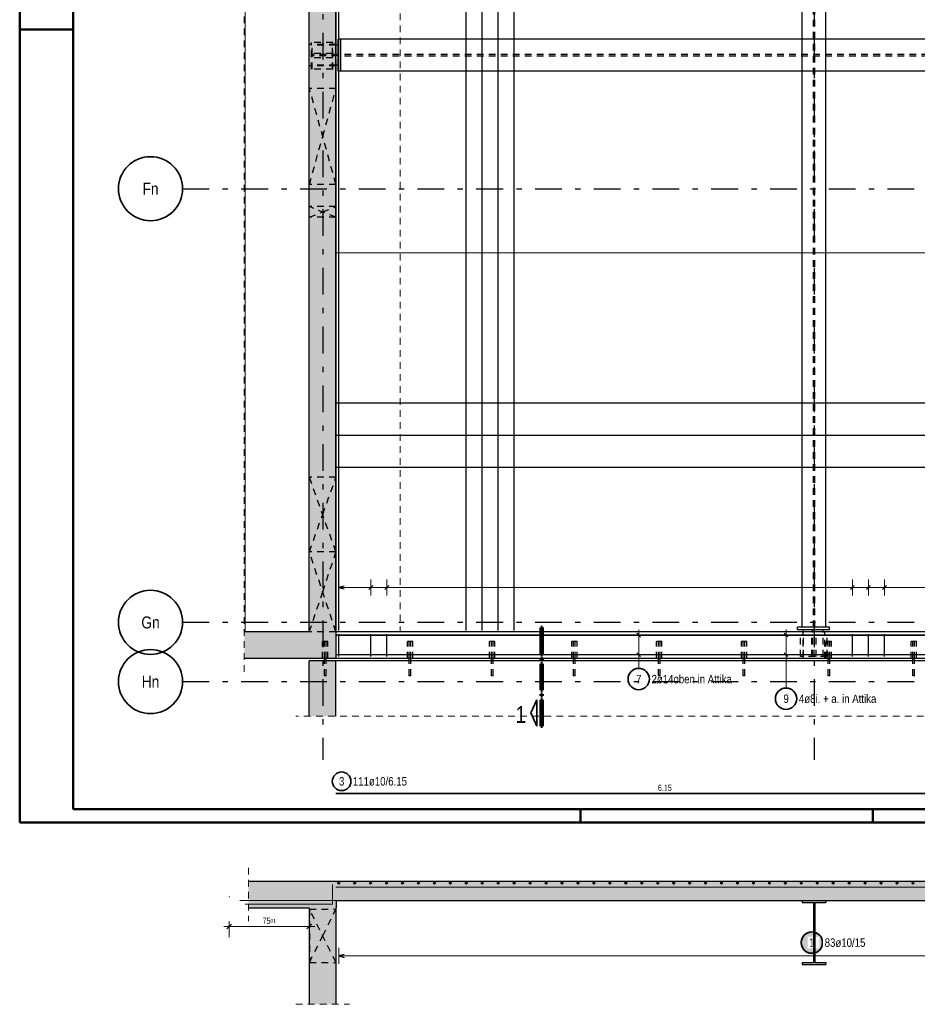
# Model space of a CAD drawing. Header units: millimetres. Extents: x -61 to 115, y -10 to 52.
# Tile 3 of 14: x 0 to 17, y -3 to 15. Entities that reach past the tile are written whole.
import ezdxf
from ezdxf.enums import TextEntityAlignment as Align

# ---------------------------------------------------------------- set-up
doc = ezdxf.new("R2010")
doc.units = ezdxf.units.MM
doc.linetypes.add('DASHDOTX2', pattern=[2, 1, -0.5, 0, -0.5])
doc.linetypes.add('HIDDEN', pattern=[0.375, 0.25, -0.125])
for name, color, linetype, lineweight in [('Achsen', 7, 'Continuous', 20), ('Bewehrung untere Lage', 7, 'Continuous', 20), ('Geschnittene Kanten', 7, 'Continuous', 20), ('nplo Bewehrung', 7, 'Continuous', 20), ('Schraffuren', 7, 'Continuous', 20)]:
    doc.layers.add(name, color=color, linetype=linetype, lineweight=lineweight)
doc.styles.add('Arial Narrow', font='ARIALN.TTF')
doc.dimstyles.new('Arch_Strakon_dimstyle', dxfattribs={"dimtxt": 11.25, "dimasz": 1, "dimexe": 1.25, "dimexo": 0.0625, "dimgap": 1, "dimtad": 0, "dimzin": 12, "dimdsep": 46, "dimtxsty": 'Arial Narrow', "dimblk": 'Arrowhead_Tick', "dimsah": 1, "dimcen": 0, "dimse1": 1, "dimse2": 1, "dimclrd": 6, "dimclrt": 3, "dimazin": 0, "dimtfac": 1, "dimtdec": 4, "dimtmove": 0, "dimatfit": 3, "dimldrblk": 'NONE', "dimfxl": 1, "dimtvp": 1, "dimtolj": 1, "dimtzin": 0, "dimlwd": 13, "dimarcsym": 2})

# ---------------------------------------------------------------- blocks, each defined once
blk = doc.blocks.new('Arrowhead_Tick')
at = {"color": 0, "linetype": 'Continuous', "lineweight": -2, "ltscale": 0.5}
for p, q in [((0, 20), (0, -10)), ((-1, 0), (0, 0)), ((10, 0), (0, 0))]:
    blk.add_line(p, q, dxfattribs=at)
at = {"color": 2, "linetype": 'Continuous', "lineweight": 35, "ltscale": 0.5}
blk.add_line((4.4, 4.4), (-4.4, -4.4), dxfattribs=at)
blk = doc.blocks.new('*D13')
at = {"layer": 'Bewehrung untere Lage', "color": 6, "linetype": 'Continuous', "lineweight": 13}
blk.add_line((3.933, -1.95), (5.413, -1.95), dxfattribs=at)
at = {"layer": 'Defpoints', "color": 0}
for p in [(3.923, -1.391), (5.423, -1.621), (5.423, -1.95)]:
    blk.add_point(p, dxfattribs=at)
at = {"layer": 'Bewehrung untere Lage', "color": 6, "lineweight": 13, "xscale": 0.01, "yscale": 0.01, "zscale": 0.01}
blk.add_blockref('Arrowhead_Tick', (5.423, -1.95), dxfattribs=at)
at = {"layer": 'Bewehrung untere Lage', "color": 6, "lineweight": 13, "xscale": 0.01, "yscale": 0.01, "zscale": 0.01, "rotation": 180}
blk.add_blockref('Arrowhead_Tick', (3.923, -1.95), dxfattribs=at)
at = {"layer": 'Bewehrung untere Lage', "color": 3, "lineweight": -2, "insert": (4.673, -1.843), "char_height": 0.1125, "attachment_point": 5, "style": 'Arial Narrow'}
blk.add_mtext('\\A1;75{\\A1;\\H.6x;\\S01;}', dxfattribs=at)
blk = doc.blocks.new('_None')

msp = doc.modelspace()

# ---------------------------------------------------------------- hatches: boundary and pattern name
at = {"layer": 'Bewehrung untere Lage', "lineweight": 25, "true_color": 0xffffff}
msp.add_hatch(color=7, dxfattribs=at).paths.add_polyline_path([(15.052093, -2.250232), (15.051959, -2.242554), (15.051557, -2.234885), (15.050888, -2.227235), (15.049952, -2.219613), (15.048751, -2.212029), (15.047286, -2.204491), (15.045558, -2.197009), (15.043571, -2.189591), (15.041326, -2.182248), (15.038826, -2.174987), (15.036074, -2.167818), (15.033073, -2.16075), (15.029828, -2.15379), (15.026342, -2.146948), (15.022619, -2.140232), (15.018664, -2.133649), (15.014481, -2.127209), (15.010077, -2.120919), (15.005456, -2.114786), (15.000623, -2.108818), (14.995585, -2.103023), (14.990348, -2.097407), (14.984918, -2.091977), (14.979302, -2.08674), (14.973506, -2.081702), (14.967539, -2.076869), (14.961406, -2.072248), (14.955116, -2.067843), (14.948675, -2.063661), (14.942093, -2.059706), (14.935377, -2.055983), (14.928535, -2.052497), (14.921575, -2.049252), (14.914507, -2.046251), (14.907338, -2.043499), (14.900077, -2.040999), (14.892733, -2.038754), (14.885316, -2.036767), (14.877834, -2.035039), (14.870296, -2.033574), (14.862711, -2.032373), (14.855089, -2.031437), (14.84744, -2.030767), (14.839771, -2.030366), (14.832093, -2.030232), (14.824415, -2.030366), (14.816747, -2.030767), (14.809097, -2.031437), (14.801475, -2.032373), (14.793891, -2.033574), (14.786353, -2.035039), (14.77887, -2.036767), (14.771453, -2.038754), (14.764109, -2.040999), (14.756849, -2.043499), (14.74968, -2.046251), (14.742611, -2.049252), (14.735652, -2.052497), (14.728809, -2.055983), (14.722093, -2.059706), (14.715511, -2.063661), (14.709071, -2.067843), (14.70278, -2.072248), (14.696648, -2.076869), (14.69068, -2.081702), (14.684884, -2.08674), (14.679268, -2.091977), (14.673838, -2.097407), (14.668601, -2.103023), (14.663563, -2.108818), (14.658731, -2.114786), (14.654109, -2.120919), (14.649705, -2.127209), (14.645523, -2.133649), (14.641568, -2.140232), (14.637845, -2.146948), (14.634359, -2.15379), (14.631113, -2.16075), (14.628113, -2.167818), (14.625361, -2.174987), (14.622861, -2.182248), (14.620616, -2.189591), (14.618628, -2.197009), (14.616901, -2.204491), (14.615436, -2.212029), (14.614234, -2.219613), (14.613298, -2.227235), (14.612629, -2.234885), (14.612227, -2.242554), (14.612093, -2.250232), (14.612227, -2.257909), (14.612629, -2.265578), (14.613298, -2.273228), (14.614234, -2.28085), (14.615436, -2.288434), (14.616901, -2.295972), (14.618628, -2.303454), (14.620616, -2.310872), (14.622861, -2.318215), (14.625361, -2.325476), (14.628113, -2.332645), (14.631113, -2.339714), (14.634359, -2.346673), (14.637845, -2.353515), (14.641568, -2.360232), (14.645523, -2.366814), (14.649705, -2.373254), (14.654109, -2.379544), (14.658731, -2.385677), (14.663563, -2.391645), (14.668601, -2.39744), (14.673838, -2.403056), (14.679268, -2.408486), (14.684884, -2.413723), (14.69068, -2.418761), (14.696648, -2.423594), (14.70278, -2.428215), (14.709071, -2.43262), (14.715511, -2.436802), (14.722093, -2.440757), (14.728809, -2.44448), (14.735652, -2.447966), (14.742611, -2.451212), (14.74968, -2.454212), (14.756849, -2.456964), (14.764109, -2.459464), (14.771453, -2.461709), (14.77887, -2.463697), (14.786353, -2.465424), (14.793891, -2.466889), (14.801475, -2.468091), (14.809097, -2.469026), (14.816747, -2.469696), (14.824415, -2.470098), (14.832093, -2.470232), (14.839771, -2.470098), (14.84744, -2.469696), (14.855089, -2.469026), (14.862711, -2.468091), (14.870296, -2.466889), (14.877834, -2.465424), (14.885316, -2.463697), (14.892733, -2.461709), (14.900077, -2.459464), (14.907338, -2.456964), (14.914507, -2.454212), (14.921575, -2.451212), (14.928535, -2.447966), (14.935377, -2.44448), (14.942093, -2.440757), (14.948675, -2.436802), (14.955116, -2.43262), (14.961406, -2.428215), (14.967539, -2.423594), (14.973506, -2.418761), (14.979302, -2.413723), (14.984918, -2.408486), (14.990348, -2.403056), (14.995585, -2.39744), (15.000623, -2.391645), (15.005456, -2.385677), (15.010077, -2.379544), (15.014481, -2.373254), (15.018664, -2.366814), (15.022619, -2.360232), (15.026342, -2.353515), (15.029828, -2.346673), (15.033073, -2.339714), (15.036074, -2.332645), (15.038826, -2.325476), (15.041326, -2.318215), (15.043571, -2.310872), (15.045558, -2.303454), (15.047286, -2.295972), (15.048751, -2.288434), (15.049952, -2.28085), (15.050888, -2.273228), (15.051557, -2.265578)])
at = {"layer": 'Schraffuren', "lineweight": 35, "true_color": 0xd7ffd7}
for points in [[(5.922205, 21.621504), (5.922207, 3.567023), (5.422207, 3.567023), (5.422207, 21.621504)], [(5.922952, 3.567023), (5.922952, 3.067023), (4.202915, 3.067023), (4.202915, 3.567023)], [(5.922205, 3.027004), (5.922205, 2.211936), (5.422205, 2.211936), (5.422205, 3.027004)], [(5.922205, 2.211936), (5.922205, 1.987811), (5.422205, 1.987811), (5.422205, 2.211936)], [(35.616289, -1.601229), (35.616289, -1.101229), (4.283656, -1.101229), (4.283656, -1.601229), (5.923008, -1.601229), (5.923008, -1.461229), (33.073008, -1.461229), (33.073008, -1.601229)], [(5.922263, -1.601229), (5.422263, -1.601229), (5.422263, -3.405844), (5.922263, -3.405844)]]:
    msp.add_hatch(color=254, dxfattribs=at).paths.add_polyline_path(points)
at = {"layer": 'Schraffuren', "lineweight": 35, "true_color": 0x4682b4}
msp.add_hatch(color=145, dxfattribs=at).paths.add_polyline_path([(15.093129, -1.499229), (15.093129, -1.461229), (14.653129, -1.461229), (14.653129, -1.499229), (14.861129, -1.499229), (14.861129, -2.623229), (14.653129, -2.623229), (14.653129, -2.661229), (15.093129, -2.661229), (15.093129, -2.623229), (14.885129, -2.623229), (14.885129, -1.499229)])

# ---------------------------------------------------------------- linework, layer by layer
at = {"color": 4, "linetype": 'Continuous', "lineweight": 50}
for p, q in [((0, 42.05), (0, 0)), ((1, 41.8), (1, 0.25)), ((1, 0.25), (59.2, 0.25)), ((0, 0), (59.45, 0))]:
    msp.add_line(p, q, dxfattribs=at)
at = {"color": 3, "linetype": 'DASHDOTX2', "lineweight": 25, "ltscale": 0.5}
for p, q in [((5.673061, 38.984048), (5.673061, 1.174541)), ((14.873061, 38.984048), (14.873061, 1.174541))]:
    msp.add_line(p, q, dxfattribs=at)
at = {"color": 5, "linetype": 'HIDDEN', "lineweight": 18, "ltscale": 0.5}
for p, q in [((4.202915, 2.817023), (4.202915, 37.637023)), ((34.922931, 1.987811), (5.172205, 1.987811)), ((4.283656, -0.851229), (4.283656, -1.851229)), ((5.172263, -3.405844), (6.172263, -3.405844))]:
    msp.add_line(p, q, dxfattribs=at)
at = {"color": 3, "linetype": 'HIDDEN', "lineweight": 25, "ltscale": 0.5}
for p, q in [((14.861072, 3.657023), (14.861072, 37.274357)), ((14.885072, 3.657023), (14.885072, 37.274357)), ((5.922205, 14.567071), (5.422207, 14.567071)), ((5.462207, 14.107055), (5.462207, 14.607055)), ((5.862207, 14.607055), (5.462207, 14.607055)), ((5.473061, 14.381571), (5.473061, 14.607055)), ((5.859046, 14.381571), (5.859046, 14.607055)), ((5.862207, 14.107055), (5.862207, 14.607055)), ((5.922205, 14.553071), (5.462207, 14.553071)), ((5.862207, 14.397055), (5.462207, 14.397055)), ((5.922952, 14.181071), (5.922952, 14.553071)), ((32.982952, 14.382571), (6.012207, 14.382571)), ((5.962207, 14.381571), (5.462207, 14.381571)), ((5.962207, 14.352571), (5.462207, 14.352571)), ((5.862207, 14.317055), (5.462207, 14.317055)), ((5.473061, 14.352571), (5.473061, 14.381571)), ((5.473061, 14.107055), (5.473061, 14.352571)), ((5.859046, 14.352571), (5.859046, 14.381571)), ((5.859046, 14.107055), (5.859046, 14.352571)), ((32.982952, 14.351571), (6.012207, 14.351571)), ((5.922205, 14.167071), (5.422207, 14.167071)), ((5.922205, 14.181071), (5.462207, 14.181071)), ((5.862207, 14.107055), (5.462207, 14.107055)), ((5.422952, 11.945736), (5.422952, 13.745736)), ((5.922205, 13.745736), (5.423061, 13.745736)), ((5.922205, 11.945736), (5.423061, 11.945736)), ((5.422952, 11.331629), (5.422952, 11.531629)), ((5.922205, 11.531629), (5.423061, 11.531629)), ((5.922205, 11.331629), (5.423061, 11.331629)), ((5.422952, 5.067726), (5.422952, 6.467726)), ((5.922205, 6.467726), (5.423061, 6.467726)), ((5.422952, 3.567023), (5.422952, 5.067023)), ((5.922205, 5.067023), (5.422952, 5.067023)), ((5.922205, 5.067726), (5.423061, 5.067726)), ((5.422952, 3.567023), (5.422207, 3.567023)), ((5.922207, 3.567023), (5.422952, 3.567023)), ((14.620222, 3.107023), (14.620222, 3.507023)), ((15.120222, 3.507023), (14.620222, 3.507023)), ((14.672207, 3.067023), (14.672207, 3.567023)), ((15.046207, 3.571751), (14.674207, 3.571751)), ((14.674207, 3.107023), (14.674207, 3.567023)), ((14.830222, 3.107023), (14.830222, 3.507023)), ((14.845707, 3.107023), (14.845707, 3.607023)), ((14.874707, 3.107023), (14.874707, 3.607023)), ((14.910222, 3.107023), (14.910222, 3.507023)), ((15.046207, 3.107023), (15.046207, 3.567023)), ((15.072207, 3.067023), (15.072207, 3.567023)), ((15.120222, 3.107023), (15.120222, 3.507023)), ((5.672205, 3.067004), (5.672205, 3.38703)), ((5.676011, 3.38703), (5.672205, 3.38703)), ((5.68685, 3.38703), (5.676011, 3.38703)), ((5.703071, 3.38703), (5.68685, 3.38703)), ((5.722205, 3.38703), (5.703071, 3.38703)), ((5.706205, 3.067004), (5.706205, 3.38703)), ((5.741339, 3.38703), (5.722205, 3.38703)), ((5.738205, 3.067004), (5.738205, 3.38703)), ((5.75756, 3.38703), (5.741339, 3.38703)), ((5.768399, 3.38703), (5.75756, 3.38703)), ((5.772205, 3.38703), (5.768399, 3.38703)), ((5.772205, 3.067004), (5.772205, 3.38703)), ((7.260538, 3.067004), (7.260538, 3.38703)), ((7.264344, 3.38703), (7.260538, 3.38703)), ((7.275183, 3.38703), (7.264344, 3.38703)), ((7.291404, 3.38703), (7.275183, 3.38703)), ((7.310538, 3.38703), (7.291404, 3.38703)), ((7.294538, 3.067004), (7.294538, 3.38703)), ((7.329673, 3.38703), (7.310538, 3.38703)), ((7.326538, 3.067004), (7.326538, 3.38703)), ((7.345894, 3.38703), (7.329673, 3.38703)), ((7.356732, 3.38703), (7.345894, 3.38703)), ((7.360538, 3.38703), (7.356732, 3.38703)), ((7.360538, 3.067004), (7.360538, 3.38703)), ((8.798872, 3.067004), (8.798872, 3.38703)), ((8.802678, 3.38703), (8.798872, 3.38703)), ((8.813516, 3.38703), (8.802678, 3.38703)), ((8.829738, 3.38703), (8.813516, 3.38703)), ((8.848872, 3.38703), (8.829738, 3.38703)), ((8.832872, 3.067004), (8.832872, 3.38703)), ((8.868006, 3.38703), (8.848872, 3.38703)), ((8.864872, 3.067004), (8.864872, 3.38703)), ((8.884227, 3.38703), (8.868006, 3.38703)), ((8.895066, 3.38703), (8.884227, 3.38703)), ((8.898872, 3.38703), (8.895066, 3.38703)), ((8.898872, 3.067004), (8.898872, 3.38703)), ((10.337205, 3.067004), (10.337205, 3.38703)), ((10.341011, 3.38703), (10.337205, 3.38703)), ((10.35185, 3.38703), (10.341011, 3.38703)), ((10.368071, 3.38703), (10.35185, 3.38703)), ((10.387205, 3.38703), (10.368071, 3.38703)), ((10.371205, 3.067004), (10.371205, 3.38703)), ((10.406339, 3.38703), (10.387205, 3.38703)), ((10.403205, 3.067004), (10.403205, 3.38703)), ((10.42256, 3.38703), (10.406339, 3.38703)), ((10.433399, 3.38703), (10.42256, 3.38703)), ((10.437205, 3.38703), (10.433399, 3.38703)), ((10.437205, 3.067004), (10.437205, 3.38703)), ((11.925538, 3.067004), (11.925538, 3.38703)), ((11.929344, 3.38703), (11.925538, 3.38703)), ((11.940183, 3.38703), (11.929344, 3.38703)), ((11.956404, 3.38703), (11.940183, 3.38703)), ((11.975538, 3.38703), (11.956404, 3.38703)), ((11.959538, 3.067004), (11.959538, 3.38703)), ((11.994673, 3.38703), (11.975538, 3.38703)), ((11.991538, 3.067004), (11.991538, 3.38703)), ((12.010894, 3.38703), (11.994673, 3.38703)), ((12.021732, 3.38703), (12.010894, 3.38703)), ((12.025538, 3.38703), (12.021732, 3.38703)), ((12.025538, 3.067004), (12.025538, 3.38703)), ((13.513872, 3.067004), (13.513872, 3.38703)), ((13.517678, 3.38703), (13.513872, 3.38703)), ((13.528516, 3.38703), (13.517678, 3.38703)), ((13.544738, 3.38703), (13.528516, 3.38703)), ((13.563872, 3.38703), (13.544738, 3.38703)), ((13.547872, 3.067004), (13.547872, 3.38703)), ((13.583006, 3.38703), (13.563872, 3.38703)), ((13.579872, 3.067004), (13.579872, 3.38703)), ((13.599227, 3.38703), (13.583006, 3.38703)), ((13.610066, 3.38703), (13.599227, 3.38703)), ((13.613872, 3.38703), (13.610066, 3.38703)), ((13.613872, 3.067004), (13.613872, 3.38703)), ((15.102205, 3.067004), (15.102205, 3.38703)), ((15.106011, 3.38703), (15.102205, 3.38703)), ((15.11685, 3.38703), (15.106011, 3.38703)), ((15.133071, 3.38703), (15.11685, 3.38703)), ((15.152205, 3.38703), (15.133071, 3.38703)), ((15.136205, 3.067004), (15.136205, 3.38703)), ((15.171339, 3.38703), (15.152205, 3.38703)), ((15.168205, 3.067004), (15.168205, 3.38703)), ((15.18756, 3.38703), (15.171339, 3.38703)), ((15.198399, 3.38703), (15.18756, 3.38703)), ((15.202205, 3.38703), (15.198399, 3.38703)), ((15.202205, 3.067004), (15.202205, 3.38703)), ((16.690538, 3.067004), (16.690538, 3.38703)), ((16.694344, 3.38703), (16.690538, 3.38703)), ((16.705183, 3.38703), (16.694344, 3.38703)), ((16.721404, 3.38703), (16.705183, 3.38703)), ((16.740538, 3.38703), (16.721404, 3.38703)), ((16.724538, 3.067004), (16.724538, 3.38703)), ((16.759673, 3.38703), (16.740538, 3.38703)), ((16.756538, 3.067004), (16.756538, 3.38703)), ((16.775894, 3.38703), (16.759673, 3.38703)), ((16.786732, 3.38703), (16.775894, 3.38703)), ((16.790538, 3.38703), (16.786732, 3.38703)), ((16.790538, 3.067004), (16.790538, 3.38703)), ((5.706205, 2.74703), (5.706205, 3.027004)), ((5.738205, 2.74703), (5.738205, 3.027004)), ((7.294538, 2.74703), (7.294538, 3.027004)), ((7.326538, 2.74703), (7.326538, 3.027004)), ((8.832872, 2.74703), (8.832872, 3.027004)), ((8.864872, 2.74703), (8.864872, 3.027004)), ((10.371205, 2.74703), (10.371205, 3.027004)), ((10.403205, 2.74703), (10.403205, 3.027004)), ((11.959538, 2.74703), (11.959538, 3.027004)), ((11.991538, 2.74703), (11.991538, 3.027004)), ((13.547872, 2.74703), (13.547872, 3.027004)), ((13.579872, 2.74703), (13.579872, 3.027004)), ((15.120222, 3.107023), (14.620222, 3.107023)), ((15.136205, 2.74703), (15.136205, 3.027004)), ((15.168205, 2.74703), (15.168205, 3.027004)), ((16.724538, 2.74703), (16.724538, 3.027004)), ((16.756538, 2.74703), (16.756538, 3.027004)), ((5.707423, 2.74703), (5.706205, 2.74703)), ((5.710891, 2.74703), (5.707423, 2.74703)), ((5.716082, 2.74703), (5.710891, 2.74703)), ((5.722205, 2.74703), (5.716082, 2.74703)), ((5.728328, 2.74703), (5.722205, 2.74703)), ((5.733519, 2.74703), (5.728328, 2.74703)), ((5.736987, 2.74703), (5.733519, 2.74703)), ((5.738205, 2.74703), (5.736987, 2.74703)), ((7.295756, 2.74703), (7.294538, 2.74703)), ((7.299225, 2.74703), (7.295756, 2.74703)), ((7.304415, 2.74703), (7.299225, 2.74703)), ((7.310538, 2.74703), (7.304415, 2.74703)), ((7.316661, 2.74703), (7.310538, 2.74703)), ((7.321852, 2.74703), (7.316661, 2.74703)), ((7.32532, 2.74703), (7.321852, 2.74703)), ((7.326538, 2.74703), (7.32532, 2.74703)), ((8.83409, 2.74703), (8.832872, 2.74703)), ((8.837558, 2.74703), (8.83409, 2.74703)), ((8.842749, 2.74703), (8.837558, 2.74703)), ((8.848872, 2.74703), (8.842749, 2.74703)), ((8.854995, 2.74703), (8.848872, 2.74703)), ((8.860185, 2.74703), (8.854995, 2.74703)), ((8.863654, 2.74703), (8.860185, 2.74703)), ((8.864872, 2.74703), (8.863654, 2.74703)), ((10.372423, 2.74703), (10.371205, 2.74703)), ((10.375891, 2.74703), (10.372423, 2.74703)), ((10.381082, 2.74703), (10.375891, 2.74703)), ((10.387205, 2.74703), (10.381082, 2.74703)), ((10.393328, 2.74703), (10.387205, 2.74703)), ((10.398519, 2.74703), (10.393328, 2.74703)), ((10.401987, 2.74703), (10.398519, 2.74703)), ((10.403205, 2.74703), (10.401987, 2.74703)), ((11.960756, 2.74703), (11.959538, 2.74703)), ((11.964225, 2.74703), (11.960756, 2.74703)), ((11.969415, 2.74703), (11.964225, 2.74703)), ((11.975538, 2.74703), (11.969415, 2.74703)), ((11.981661, 2.74703), (11.975538, 2.74703)), ((11.986852, 2.74703), (11.981661, 2.74703)), ((11.99032, 2.74703), (11.986852, 2.74703)), ((11.991538, 2.74703), (11.99032, 2.74703)), ((13.54909, 2.74703), (13.547872, 2.74703)), ((13.552558, 2.74703), (13.54909, 2.74703)), ((13.557749, 2.74703), (13.552558, 2.74703)), ((13.563872, 2.74703), (13.557749, 2.74703)), ((13.569995, 2.74703), (13.563872, 2.74703)), ((13.575185, 2.74703), (13.569995, 2.74703)), ((13.578654, 2.74703), (13.575185, 2.74703)), ((13.579872, 2.74703), (13.578654, 2.74703)), ((15.137423, 2.74703), (15.136205, 2.74703)), ((15.140891, 2.74703), (15.137423, 2.74703)), ((15.146082, 2.74703), (15.140891, 2.74703)), ((15.152205, 2.74703), (15.146082, 2.74703)), ((15.158328, 2.74703), (15.152205, 2.74703)), ((15.163519, 2.74703), (15.158328, 2.74703)), ((15.166987, 2.74703), (15.163519, 2.74703)), ((15.168205, 2.74703), (15.166987, 2.74703)), ((16.725756, 2.74703), (16.724538, 2.74703)), ((16.729225, 2.74703), (16.725756, 2.74703)), ((16.734415, 2.74703), (16.729225, 2.74703)), ((16.740538, 2.74703), (16.734415, 2.74703)), ((16.746661, 2.74703), (16.740538, 2.74703)), ((16.751852, 2.74703), (16.746661, 2.74703)), ((16.75532, 2.74703), (16.751852, 2.74703)), ((16.756538, 2.74703), (16.75532, 2.74703)), ((5.423117, -1.621229), (5.922263, -1.621229)), ((5.423117, -1.621229), (5.423117, -2.621229)), ((5.423117, -2.621229), (5.922263, -2.621229))]:
    msp.add_line(p, q, dxfattribs=at)
at = {"color": 3, "linetype": 'Continuous', "lineweight": 25}
for p, q in [((14.653051, 3.657023), (14.653051, 36.131981)), ((15.093014, 3.657023), (15.093014, 36.131831)), ((5.922952, 14.553071), (5.922952, 22.121504)), ((5.962207, 14.067055), (5.962207, 14.667055)), ((6.012207, 14.667055), (5.962207, 14.667055)), ((6.012207, 14.067055), (6.012207, 14.667055)), ((32.982952, 14.667055), (6.012207, 14.667055)), ((5.962207, 14.553071), (5.922205, 14.553071)), ((5.962207, 14.181071), (5.922205, 14.181071)), ((5.922952, 3.571751), (5.922952, 14.181071)), ((6.012207, 14.067055), (5.962207, 14.067055)), ((32.982952, 14.067055), (6.012207, 14.067055)), ((14.674207, 3.571751), (5.922952, 3.571751)), ((33.072952, 3.567023), (5.922952, 3.567023)), ((14.560222, 3.607023), (14.560222, 3.657023)), ((15.160222, 3.657023), (14.560222, 3.657023)), ((15.160222, 3.607023), (14.560222, 3.607023)), ((14.674207, 3.567023), (14.674207, 3.607023)), ((15.046207, 3.567023), (15.046207, 3.607023)), ((23.874207, 3.571751), (15.046207, 3.571751)), ((15.160222, 3.607023), (15.160222, 3.657023)), ((5.706205, 3.027004), (5.706205, 3.067004)), ((5.738205, 3.027004), (5.738205, 3.067004)), ((34.293103, 3.027004), (5.922205, 3.027004)), ((33.072952, 3.067004), (5.922952, 3.067004)), ((7.294538, 3.027004), (7.294538, 3.067004)), ((7.326538, 3.027004), (7.326538, 3.067004)), ((8.832872, 3.027004), (8.832872, 3.067004)), ((8.864872, 3.027004), (8.864872, 3.067004)), ((10.371205, 3.027004), (10.371205, 3.067004)), ((10.403205, 3.027004), (10.403205, 3.067004)), ((11.959538, 3.027004), (11.959538, 3.067004)), ((11.991538, 3.027004), (11.991538, 3.067004)), ((13.547872, 3.027004), (13.547872, 3.067004)), ((13.579872, 3.027004), (13.579872, 3.067004)), ((15.136205, 3.027004), (15.136205, 3.067004)), ((15.168205, 3.027004), (15.168205, 3.067004)), ((16.724538, 3.027004), (16.724538, 3.067004)), ((16.756538, 3.027004), (16.756538, 3.067004))]:
    msp.add_line(p, q, dxfattribs=at)
at = {"color": 9, "linetype": 'HIDDEN', "lineweight": 0, "ltscale": 0.5}
msp.add_line((7.122952, 22.121504), (7.122952, 3.571751), dxfattribs=at)
at = {"color": 4, "linetype": 'Continuous', "lineweight": 50, "ltscale": 0.2}
for p, q in [((0, 14.85), (1, 14.85)), ((10.5, 0), (10.5, 0.25)), ((15.975, 0), (15.975, 0.25))]:
    msp.add_line(p, q, dxfattribs=at)
at = {"color": 9, "linetype": 'Continuous', "lineweight": 0}
msp.add_line((33.072952, 10.667052), (5.922952, 10.667052), dxfattribs=at)
at = {"color": 5, "linetype": 'Continuous', "lineweight": 18, "ltscale": 0.5}
for p, q in [((5.972952, 4.55), (5.972952, 4.25)), ((6.574063, 4.55), (6.574063, 4.25)), ((6.874618, 4.55), (6.874618, 4.25)), ((15.590724, 4.55), (15.590724, 4.25)), ((15.891279, 4.55), (15.891279, 4.25)), ((16.191834, 4.55), (16.191834, 4.25)), ((5.972952, 4.4), (33.022934, 4.4)), ((11.44, 3.506405), (11.74, 3.506405)), ((11.59, 3.041864), (11.59, 3.606405)), ((14.2, 3.510131), (14.5, 3.510131)), ((14.35, 3.042299), (14.35, 3.610131)), ((11.44, 3.141864), (11.74, 3.141864)), ((14.2, 3.142299), (14.5, 3.142299)), ((11.59, 2.884252), (11.59, 3.041864)), ((14.35, 2.516718), (14.35, 3.042299))]:
    msp.add_line(p, q, dxfattribs=at)
at = {"color": 3, "linetype": 'Continuous', "lineweight": 25, "ltscale": 0.5}
for p, q in [((6.072952, 4.426795), (5.972952, 4.4)), ((6.609418, 4.435355), (6.538708, 4.364645)), ((6.909974, 4.435355), (6.839263, 4.364645)), ((15.626079, 4.435355), (15.555368, 4.364645)), ((15.926634, 4.435355), (15.855924, 4.364645)), ((16.22719, 4.435355), (16.156479, 4.364645)), ((5.972952, 4.4), (6.072952, 4.373205)), ((5.930569, 3.510131), (22.930569, 3.510131)), ((5.95285, 3.506405), (25.95285, 3.506405)), ((5.972952, 3.107004), (5.972952, 3.527004)), ((6.574063, 3.107004), (6.574063, 3.527004)), ((6.874618, 3.107004), (6.874618, 3.527004)), ((11.554645, 3.54176), (11.625355, 3.47105)), ((14.314645, 3.545487), (14.385355, 3.474776)), ((15.590724, 3.107004), (15.590724, 3.527004)), ((15.891279, 3.107004), (15.891279, 3.527004)), ((16.191834, 3.107004), (16.191834, 3.527004)), ((5.930569, 3.142299), (22.930569, 3.142299)), ((5.95285, 3.141864), (25.95285, 3.141864)), ((11.554645, 3.177219), (11.625355, 3.106509)), ((14.314645, 3.177654), (14.385355, 3.106943))]:
    msp.add_line(p, q, dxfattribs=at)
at = {"color": 1, "linetype": 'Continuous', "lineweight": 70}
for p, q in [((9.789307, 3.647711), (9.759302, 3.647711)), ((9.759302, 3.647711), (9.759302, 3.152716)), ((9.789307, 3.152716), (9.789307, 3.647711)), ((9.759302, 3.152716), (9.789307, 3.152716)), ((9.789307, 3.077715), (9.759302, 3.077715)), ((9.759302, 3.077715), (9.759302, 3.047711)), ((9.759302, 3.047711), (9.789307, 3.047711)), ((9.789307, 2.972712), (9.759302, 2.972712)), ((9.759302, 2.972712), (9.759302, 2.477717)), ((9.789307, 3.047711), (9.789307, 3.077715)), ((9.789307, 2.477717), (9.789307, 2.972712)), ((9.759302, 2.477717), (9.789307, 2.477717)), ((9.789307, 2.402716), (9.759302, 2.402716)), ((9.759302, 2.402716), (9.759302, 2.372709)), ((9.789307, 2.372709), (9.789307, 2.402716)), ((9.759302, 2.372709), (9.789307, 2.372709)), ((9.789307, 2.297711), (9.759302, 2.297711)), ((9.759302, 2.297711), (9.759302, 1.802715)), ((9.789307, 1.802715), (9.789307, 2.297711)), ((9.759302, 1.802715), (9.789307, 1.802715))]:
    msp.add_line(p, q, dxfattribs=at)
at = {"color": 2, "linetype": 'Continuous', "lineweight": 35}
for p, q in [((9.684302, 2.297711), (9.571802, 2.050207)), ((9.684302, 1.802715), (9.684302, 2.297711)), ((9.571802, 2.050207), (9.684302, 1.802715))]:
    msp.add_line(p, q, dxfattribs=at)
at = {"color": 9, "linetype": 'Continuous', "lineweight": 0}
for centre in [(5.933014, 3.497023), (4.202915, 3.067023)]:
    msp.add_circle(centre, 0.00222, dxfattribs=at)
at = {"color": 2, "linetype": 'Continuous', "lineweight": 35, "ltscale": 0.5}
for centre in [(11.59, 2.684252), (14.35, 2.316718)]:
    msp.add_circle(centre, 0.2, dxfattribs=at)
at = {"layer": 'Achsen', "color": 3, "linetype": 'HIDDEN', "lineweight": 25, "ltscale": 0.5}
for p, q in [((5.922205, 11.948818), (5.423061, 13.745736)), ((5.673061, 12.845736), (5.922205, 13.742654)), ((5.423061, 11.945736), (5.673061, 12.845736)), ((5.922205, 11.331971), (5.423061, 11.531629)), ((5.423061, 11.331629), (5.673061, 11.431629)), ((5.673061, 11.431629), (5.922205, 11.531286)), ((5.922205, 5.070123), (5.423061, 6.467726)), ((5.673061, 5.767726), (5.922205, 6.465329)), ((5.423061, 5.067726), (5.673061, 5.767726)), ((5.922205, 3.569264), (5.422952, 5.067023)), ((5.672952, 4.317023), (5.922205, 5.064782)), ((5.422952, 3.567023), (5.672952, 4.317023)), ((5.922263, -2.619519), (5.423117, -1.621229)), ((5.673117, -2.121229), (5.922263, -1.622938)), ((5.423117, -2.621229), (5.673117, -2.121229))]:
    msp.add_line(p, q, dxfattribs=at)
at = {"layer": 'Achsen', "color": 3, "linetype": 'Continuous', "lineweight": 25}
for p, q in [((5.922205, 13.742654), (5.923061, 13.745736)), ((5.923061, 11.945736), (5.922205, 11.948818)), ((5.922205, 11.531286), (5.923061, 11.531629)), ((5.923061, 11.331629), (5.922205, 11.331971)), ((5.922205, 6.465329), (5.923061, 6.467726)), ((5.923061, 5.067726), (5.922205, 5.070123)), ((5.922205, 5.064782), (5.922952, 5.067023)), ((5.922952, 3.567023), (5.922205, 3.569264)), ((5.922263, -1.622938), (5.923117, -1.621229)), ((5.923117, -2.621229), (5.922263, -2.619519))]:
    msp.add_line(p, q, dxfattribs=at)
at = {"layer": 'Achsen', "color": 3, "linetype": 'DASHDOTX2', "lineweight": 25, "ltscale": 0.5}
for p, q in [((3.049386, 11.867023), (36.519696, 11.867023)), ((3.049386, 3.747023), (36.519696, 3.747023)), ((3.049386, 2.637023), (36.519696, 2.637023))]:
    msp.add_line(p, q, dxfattribs=at)
at = {"layer": 'Achsen', "color": 2, "linetype": 'Continuous', "lineweight": 35}
for centre in [(2.449386, 11.867023), (2.449386, 3.747023), (2.449386, 2.637023)]:
    msp.add_circle(centre, 0.6, dxfattribs=at)
at = {"layer": 'Bewehrung untere Lage', "color": 9, "linetype": 'Continuous', "lineweight": 0}
for p, q in [((4.222205, 3.567023), (4.222205, 21.621504)), ((5.85377, -1.159777), (5.85377, -1.533381)), ((4.122263, -1.461229), (34.373008, -1.461229)), ((5.85377, -1.533381), (4.223495, -1.533381))]:
    msp.add_line(p, q, dxfattribs=at)
at = {"layer": 'Bewehrung untere Lage', "color": 3, "linetype": 'Continuous', "lineweight": 25, "ltscale": 0.5}
for p, q in [((5.972952, 3.591751), (5.972952, 17.591751)), ((8.362219, 3.591751), (8.362219, 17.591751)), ((8.660877, 3.591751), (8.660877, 17.591751)), ((8.959536, 3.591751), (8.959536, 17.591751)), ((9.258194, 3.591751), (9.258194, 17.591751)), ((18.222205, 7.849748), (5.922205, 7.849748)), ((18.222205, 7.24793), (5.922205, 7.24793)), ((18.222205, 6.646112), (5.922205, 6.646112)), ((6.073008, -2.473437), (5.973008, -2.500232)), ((5.973008, -2.500232), (6.073008, -2.527027))]:
    msp.add_line(p, q, dxfattribs=at)
at = {"layer": 'Bewehrung untere Lage', "color": 2, "linetype": 'Continuous', "lineweight": 35, "ltscale": 0.5}
msp.add_line((5.922205, 0.541798), (18.222205, 0.541798), dxfattribs=at)
at = {"layer": 'Bewehrung untere Lage', "color": 5, "linetype": 'Continuous', "lineweight": 18, "ltscale": 0.5}
for p, q in [((5.973008, -2.350232), (5.973008, -2.650232)), ((5.973008, -2.500232), (30.462992, -2.500232))]:
    msp.add_line(p, q, dxfattribs=at)
at = {"layer": 'Bewehrung untere Lage', "color": 2, "linetype": 'Continuous', "lineweight": 35, "ltscale": 0.5}
for centre, radius in [((6.027868, 0.769997), 0.175), ((14.832093, -2.250232), 0.2)]:
    msp.add_circle(centre, radius, dxfattribs=at)
at = {"layer": 'Bewehrung untere Lage', "color": 4, "linetype": 'Continuous', "lineweight": 50, "ltscale": 0.5}
for centre, radius in [((5.973008, -1.133559), 0.01), ((5.973008, -1.133559), 0.01), ((5.973008, -1.133559), 0.009), ((5.973008, -1.133559), 0.007), ((5.973008, -1.133559), 0.005), ((5.973008, -1.133559), 0.003), ((5.973008, -1.133559), 0.001), ((6.271667, -1.133559), 0.01), ((6.271667, -1.133559), 0.01), ((6.271667, -1.133559), 0.009), ((6.271667, -1.133559), 0.007), ((6.271667, -1.133559), 0.005), ((6.271667, -1.133559), 0.003), ((6.271667, -1.133559), 0.001), ((6.570325, -1.133559), 0.01), ((6.570325, -1.133559), 0.01), ((6.570325, -1.133559), 0.009), ((6.570325, -1.133559), 0.007), ((6.570325, -1.133559), 0.005), ((6.570325, -1.133559), 0.003), ((6.570325, -1.133559), 0.001), ((6.868983, -1.133559), 0.01), ((6.868983, -1.133559), 0.01), ((6.868983, -1.133559), 0.009), ((6.868983, -1.133559), 0.007), ((6.868983, -1.133559), 0.005), ((6.868983, -1.133559), 0.003), ((6.868983, -1.133559), 0.001), ((7.167642, -1.133559), 0.01), ((7.167642, -1.133559), 0.01), ((7.167642, -1.133559), 0.009), ((7.167642, -1.133559), 0.007), ((7.167642, -1.133559), 0.005), ((7.167642, -1.133559), 0.003), ((7.167642, -1.133559), 0.001), ((7.4663, -1.133559), 0.01), ((7.4663, -1.133559), 0.01), ((7.4663, -1.133559), 0.009), ((7.4663, -1.133559), 0.007), ((7.4663, -1.133559), 0.005), ((7.4663, -1.133559), 0.003), ((7.4663, -1.133559), 0.001), ((7.764958, -1.133559), 0.01), ((7.764958, -1.133559), 0.01), ((7.764958, -1.133559), 0.009), ((7.764958, -1.133559), 0.007), ((7.764958, -1.133559), 0.005), ((7.764958, -1.133559), 0.003), ((7.764958, -1.133559), 0.001), ((8.063617, -1.133559), 0.01), ((8.063617, -1.133559), 0.01), ((8.063617, -1.133559), 0.009), ((8.063617, -1.133559), 0.007), ((8.063617, -1.133559), 0.005), ((8.063617, -1.133559), 0.003), ((8.063617, -1.133559), 0.001), ((8.362275, -1.133559), 0.01), ((8.362275, -1.133559), 0.01), ((8.362275, -1.133559), 0.009), ((8.362275, -1.133559), 0.007), ((8.362275, -1.133559), 0.005), ((8.362275, -1.133559), 0.003), ((8.362275, -1.133559), 0.001), ((8.660933, -1.133559), 0.01), ((8.660933, -1.133559), 0.01), ((8.660933, -1.133559), 0.009), ((8.660933, -1.133559), 0.007), ((8.660933, -1.133559), 0.005), ((8.660933, -1.133559), 0.003), ((8.660933, -1.133559), 0.001), ((8.959592, -1.133559), 0.01), ((8.959592, -1.133559), 0.01), ((8.959592, -1.133559), 0.009), ((8.959592, -1.133559), 0.007), ((8.959592, -1.133559), 0.005), ((8.959592, -1.133559), 0.003), ((8.959592, -1.133559), 0.001), ((9.25825, -1.133559), 0.01), ((9.25825, -1.133559), 0.01), ((9.25825, -1.133559), 0.009), ((9.25825, -1.133559), 0.007), ((9.25825, -1.133559), 0.005), ((9.25825, -1.133559), 0.003), ((9.25825, -1.133559), 0.001), ((9.556908, -1.133559), 0.01), ((9.556908, -1.133559), 0.01), ((9.556908, -1.133559), 0.009), ((9.556908, -1.133559), 0.007), ((9.556908, -1.133559), 0.005), ((9.556908, -1.133559), 0.003), ((9.556908, -1.133559), 0.001), ((9.855567, -1.133559), 0.01), ((9.855567, -1.133559), 0.01), ((9.855567, -1.133559), 0.009), ((9.855567, -1.133559), 0.007), ((9.855567, -1.133559), 0.005), ((9.855567, -1.133559), 0.003), ((9.855567, -1.133559), 0.001), ((10.154225, -1.133559), 0.01), ((10.154225, -1.133559), 0.01), ((10.154225, -1.133559), 0.009), ((10.154225, -1.133559), 0.007), ((10.154225, -1.133559), 0.005), ((10.154225, -1.133559), 0.003), ((10.154225, -1.133559), 0.001), ((10.452883, -1.133559), 0.01), ((10.452883, -1.133559), 0.01), ((10.452883, -1.133559), 0.009), ((10.452883, -1.133559), 0.007), ((10.452883, -1.133559), 0.005), ((10.452883, -1.133559), 0.003), ((10.452883, -1.133559), 0.001), ((10.751542, -1.133559), 0.01), ((10.751542, -1.133559), 0.01), ((10.751542, -1.133559), 0.009), ((10.751542, -1.133559), 0.007), ((10.751542, -1.133559), 0.005), ((10.751542, -1.133559), 0.003), ((10.751542, -1.133559), 0.001), ((11.0502, -1.133559), 0.01), ((11.0502, -1.133559), 0.01), ((11.0502, -1.133559), 0.009), ((11.0502, -1.133559), 0.007), ((11.0502, -1.133559), 0.005), ((11.0502, -1.133559), 0.003), ((11.0502, -1.133559), 0.001), ((11.348858, -1.133559), 0.01), ((11.348858, -1.133559), 0.01), ((11.348858, -1.133559), 0.009), ((11.348858, -1.133559), 0.007), ((11.348858, -1.133559), 0.005), ((11.348858, -1.133559), 0.003), ((11.348858, -1.133559), 0.001), ((11.647517, -1.133559), 0.01), ((11.647517, -1.133559), 0.01), ((11.647517, -1.133559), 0.009), ((11.647517, -1.133559), 0.007), ((11.647517, -1.133559), 0.005), ((11.647517, -1.133559), 0.003), ((11.647517, -1.133559), 0.001), ((11.946175, -1.133559), 0.01), ((11.946175, -1.133559), 0.01), ((11.946175, -1.133559), 0.009), ((11.946175, -1.133559), 0.007), ((11.946175, -1.133559), 0.005), ((11.946175, -1.133559), 0.003), ((11.946175, -1.133559), 0.001), ((12.244833, -1.133559), 0.01), ((12.244833, -1.133559), 0.01), ((12.244833, -1.133559), 0.009), ((12.244833, -1.133559), 0.007), ((12.244833, -1.133559), 0.005), ((12.244833, -1.133559), 0.003), ((12.244833, -1.133559), 0.001), ((12.543492, -1.133559), 0.01), ((12.543492, -1.133559), 0.01), ((12.543492, -1.133559), 0.009), ((12.543492, -1.133559), 0.007), ((12.543492, -1.133559), 0.005), ((12.543492, -1.133559), 0.003), ((12.543492, -1.133559), 0.001), ((12.84215, -1.133559), 0.01), ((12.84215, -1.133559), 0.01), ((12.84215, -1.133559), 0.009), ((12.84215, -1.133559), 0.007), ((12.84215, -1.133559), 0.005), ((12.84215, -1.133559), 0.003), ((12.84215, -1.133559), 0.001), ((13.140808, -1.133559), 0.01), ((13.140808, -1.133559), 0.01), ((13.140808, -1.133559), 0.009), ((13.140808, -1.133559), 0.007), ((13.140808, -1.133559), 0.005), ((13.140808, -1.133559), 0.003), ((13.140808, -1.133559), 0.001), ((13.439467, -1.133559), 0.01), ((13.439467, -1.133559), 0.01), ((13.439467, -1.133559), 0.009), ((13.439467, -1.133559), 0.007), ((13.439467, -1.133559), 0.005), ((13.439467, -1.133559), 0.003), ((13.439467, -1.133559), 0.001), ((13.738125, -1.133559), 0.01), ((13.738125, -1.133559), 0.01), ((13.738125, -1.133559), 0.009), ((13.738125, -1.133559), 0.007), ((13.738125, -1.133559), 0.005), ((13.738125, -1.133559), 0.003), ((13.738125, -1.133559), 0.001), ((14.036783, -1.133559), 0.01), ((14.036783, -1.133559), 0.01), ((14.036783, -1.133559), 0.009), ((14.036783, -1.133559), 0.007), ((14.036783, -1.133559), 0.005), ((14.036783, -1.133559), 0.003), ((14.036783, -1.133559), 0.001), ((14.335442, -1.133559), 0.01), ((14.335442, -1.133559), 0.01), ((14.335442, -1.133559), 0.009), ((14.335442, -1.133559), 0.007), ((14.335442, -1.133559), 0.005), ((14.335442, -1.133559), 0.003), ((14.335442, -1.133559), 0.001), ((14.6341, -1.133559), 0.01), ((14.6341, -1.133559), 0.01), ((14.6341, -1.133559), 0.009), ((14.6341, -1.133559), 0.007), ((14.6341, -1.133559), 0.005), ((14.6341, -1.133559), 0.003), ((14.6341, -1.133559), 0.001), ((14.932758, -1.133559), 0.01), ((14.932758, -1.133559), 0.01), ((14.932758, -1.133559), 0.009), ((14.932758, -1.133559), 0.007), ((14.932758, -1.133559), 0.005), ((14.932758, -1.133559), 0.003), ((14.932758, -1.133559), 0.001), ((15.231417, -1.133559), 0.01), ((15.231417, -1.133559), 0.01), ((15.231417, -1.133559), 0.009), ((15.231417, -1.133559), 0.007), ((15.231417, -1.133559), 0.005), ((15.231417, -1.133559), 0.003), ((15.231417, -1.133559), 0.001), ((15.530075, -1.133559), 0.01), ((15.530075, -1.133559), 0.01), ((15.530075, -1.133559), 0.009), ((15.530075, -1.133559), 0.007), ((15.530075, -1.133559), 0.005), ((15.530075, -1.133559), 0.003), ((15.530075, -1.133559), 0.001), ((15.828733, -1.133559), 0.01), ((15.828733, -1.133559), 0.01), ((15.828733, -1.133559), 0.009), ((15.828733, -1.133559), 0.007), ((15.828733, -1.133559), 0.005), ((15.828733, -1.133559), 0.003), ((15.828733, -1.133559), 0.001), ((16.127392, -1.133559), 0.01), ((16.127392, -1.133559), 0.01), ((16.127392, -1.133559), 0.009), ((16.127392, -1.133559), 0.007), ((16.127392, -1.133559), 0.005), ((16.127392, -1.133559), 0.003), ((16.127392, -1.133559), 0.001), ((16.42605, -1.133559), 0.01), ((16.42605, -1.133559), 0.01), ((16.42605, -1.133559), 0.009), ((16.42605, -1.133559), 0.007), ((16.42605, -1.133559), 0.005), ((16.42605, -1.133559), 0.003), ((16.42605, -1.133559), 0.001), ((16.724708, -1.133559), 0.01), ((16.724708, -1.133559), 0.01), ((16.724708, -1.133559), 0.009), ((16.724708, -1.133559), 0.007), ((16.724708, -1.133559), 0.005), ((16.724708, -1.133559), 0.003), ((16.724708, -1.133559), 0.001)]:
    msp.add_circle(centre, radius, dxfattribs=at)
at = {"layer": 'Bewehrung untere Lage', "color": 9, "linetype": 'Continuous', "lineweight": 0}
msp.add_circle((3.923008, -1.391229), 0.00222, dxfattribs=at)
at = {"layer": 'Geschnittene Kanten', "color": 3, "linetype": 'Continuous', "lineweight": 25}
for p, q in [((5.422205, 3.567023), (5.422205, 21.621504)), ((5.922205, 3.567023), (5.922205, 21.621504)), ((5.422207, 3.567023), (4.202915, 3.567023)), ((5.922952, 3.567023), (5.922207, 3.567023)), ((5.922952, 3.067023), (5.922952, 3.567023)), ((5.922952, 3.067004), (4.202915, 3.067004)), ((5.422205, 2.211936), (5.422205, 3.027004)), ((5.922205, 3.027004), (5.422205, 3.027004)), ((5.922205, 2.211936), (5.922205, 3.027004)), ((5.422205, 1.987811), (5.422205, 2.211936)), ((5.922205, 1.987811), (5.922205, 2.211936)), ((4.283656, -1.101229), (35.616289, -1.101229)), ((5.923008, -1.461229), (14.653129, -1.461229)), ((5.923008, -1.461229), (5.923008, -1.601229)), ((14.653129, -1.461229), (15.093129, -1.461229)), ((14.653129, -1.461229), (14.653129, -1.499229)), ((15.093129, -1.461229), (23.852263, -1.461229)), ((15.093129, -1.461229), (15.093129, -1.499229)), ((4.283656, -1.601229), (5.422263, -1.601229)), ((5.422263, -1.601229), (5.422263, -3.405844)), ((5.922263, -1.601229), (5.923008, -1.601229)), ((5.922263, -1.601229), (5.922263, -3.405844)), ((14.653129, -1.499229), (14.861129, -1.499229)), ((14.885129, -1.499229), (15.093129, -1.499229)), ((14.653129, -2.623229), (14.861129, -2.623229)), ((14.653129, -2.623229), (14.653129, -2.661229)), ((14.653129, -2.661229), (15.093129, -2.661229)), ((14.885129, -2.623229), (15.093129, -2.623229)), ((15.093129, -2.623229), (15.093129, -2.661229))]:
    msp.add_line(p, q, dxfattribs=at)
at = {"layer": 'nplo Bewehrung', "color": 9, "linetype": 'Continuous', "lineweight": 0, "ltscale": 0.5}
msp.add_line((5.922261, -1.213229), (18.222261, -1.213229), dxfattribs=at)

# ---------------------------------------------------------------- texts
at = {"color": 1, "lineweight": 70, "style": 'Arial Narrow'}
msp.add_text('1', height=0.315, dxfattribs=at).set_placement((9.283069, 1.864577))
at = {"color": 2, "lineweight": 35, "char_height": 0.1575, "attachment_point": 1, "line_spacing_factor": 0.9, "style": 'Arial Narrow'}
for s, insert in [('2ø14oben in Attika', (11.83, 2.763002)), ('7', (11.540387, 2.763002)), ('9', (14.300387, 2.395468)), ('4ø8i. + a. in Attika', (14.59, 2.395468))]:
    msp.add_mtext(s, dxfattribs=dict(at, insert=insert))
at = {"layer": 'Achsen', "color": 4, "lineweight": 50, "style": 'Arial Narrow'}
for s, p in [('Fn', (2.449386, 11.865368)), ('Gn', (2.449386, 3.745368)), ('Hn', (2.449386, 2.635368))]:
    msp.add_text(s, height=0.225, dxfattribs=at).set_placement(p, align=Align.MIDDLE_CENTER)
at = {"layer": 'Bewehrung untere Lage', "color": 2, "lineweight": 35, "char_height": 0.1575, "attachment_point": 1, "line_spacing_factor": 0.9, "style": 'Arial Narrow'}
for s, insert in [('3', (5.978256, 0.848747)), ('111ø10/6.15', (6.237868, 0.848747))]:
    msp.add_mtext(s, dxfattribs=dict(at, insert=insert))
at = {"layer": 'Bewehrung untere Lage', "color": 3, "lineweight": 25, "insert": (11.948455, 0.704298), "char_height": 0.1125, "attachment_point": 1, "line_spacing_factor": 0.9, "style": 'Arial Narrow'}
msp.add_mtext('6.15', dxfattribs=at)

# ---------------------------------------------------------------- dimensions: what is measured, and where the dimension line sits
at = {"layer": 'Bewehrung untere Lage', "lineweight": -2}
dim = msp.add_linear_dim(base=(5.423117, -1.95), p1=(3.923008, -1.391229), p2=(5.423117, -1.621229), text='75{\\A1;\\H.6x;\\S01;}', dimstyle='Arch_Strakon_dimstyle', override={"dimscale": 0.01, "dimtxt": 11.25, "dimasz": 1, "dimgap": 5, "dimtad": 1, "dimjust": 0, "dimtih": 0, "dimtoh": 0, "dimdec": 4, "dimdsep": 46, "dimtxsty": 'Arial Narrow', "dimclrd": 6, "dimclrt": 3, "dimtix": 1, "dimtofl": 255, "dimtmove": 0, "dimatfit": 2, "dimfxl": 0, "dimfxlon": 0, "dimtvp": 44.444444, "dimlwd": 13}, dxfattribs=at)
dim.commit()
dim.dimension.update_dxf_attribs({"geometry": '*D13', "text_midpoint": (4.673063, -1.95), "dimtype": 160})

# ---------------------------------------------------------------- next in the draw order: texts
at = {"layer": 'Bewehrung untere Lage', "color": 2, "lineweight": 35, "char_height": 0.1575, "attachment_point": 1, "line_spacing_factor": 0.9, "style": 'Arial Narrow', "bg_fill": 3, "box_fill_scale": 1.2, "bg_fill_color": 256, "bg_fill_true_color": 13158600, "bg_fill_transparency": 0}
for s, insert in [('1', (14.782481, -2.171482)), ('83ø10/15', (15.072093, -2.171482))]:
    msp.add_mtext(s, dxfattribs=dict(at, insert=insert))

# ---------------------------------------------------------------- next in the draw order: linework, layer by layer
at = {"layer": 'Geschnittene Kanten', "color": 3, "linetype": 'Continuous', "lineweight": 25}
for p, q in [((14.861129, -1.499229), (14.861129, -2.623229)), ((14.885129, -1.499229), (14.885129, -2.623229))]:
    msp.add_line(p, q, dxfattribs=at)

doc.saveas('drawing.dxf')
